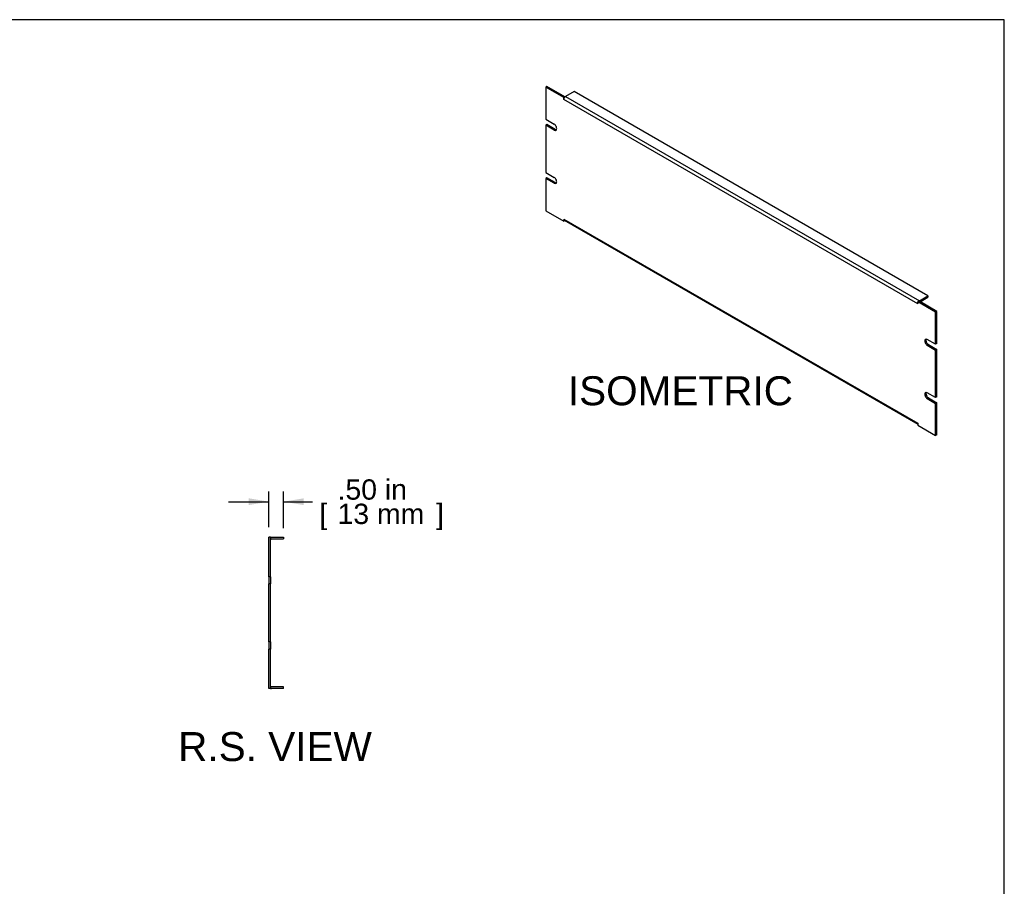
# Model space of a CAD drawing. Header units: inches. Extents: x 0 to 80, y 0 to 59.8.
# Tile 11 of 11: x 46.1 to 80, y 29.9 to 59.8. Entities that reach past the tile are written whole.
import ezdxf
from ezdxf.enums import TextEntityAlignment as Align

# ---------------------------------------------------------------- set-up
doc = ezdxf.new("R2010")
doc.units = ezdxf.units.IN
doc.header["$MEASUREMENT"] = 0
doc.layers.add('COM41792', color=7, linetype='Continuous')
doc.layers.add('Default', color=7, linetype='Continuous')
doc.styles.add('SEACAD_Arial', font='arial.ttf')
doc.dimstyles.new('WEB', dxfattribs={"dimtxt": 0.7, "dimasz": 0.7, "dimexe": 0.35, "dimexo": 0.35, "dimgap": 0.35, "dimtad": 0, "dimtih": 1, "dimtoh": 1, "dimzin": 4, "dimdsep": 46, "dimtxsty": 'SEACAD_Arial', "dimblk1": '_SE_FILLED', "dimblk2": '_SE_FILLED', "dimsah": 1, "dimcen": 0.35, "dimadec": 0, "dimazin": 0, "dimtfac": 1, "dimtofl": 0, "dimtmove": 0, "dimatfit": 3, "dimfxl": 1, "dimtolj": 1, "dimtzin": 4, "dimarcsym": 0})

# ---------------------------------------------------------------- blocks, each defined once
blk = doc.blocks.new('SE4')
at = {"layer": 'COM41792', "color": 7, "linetype": 'Continuous'}
for p, q in [((54.715, 41.929), (54.658, 41.929)), ((54.658, 40.57), (54.658, 41.929)), ((54.715, 40.57), (54.715, 41.929)), ((54.744, 41.929), (55.158, 41.929)), ((54.744, 41.872), (55.158, 41.872)), ((55.158, 41.929), (55.158, 41.872)), ((54.715, 40.57), (54.658, 40.57)), ((54.658, 40.57), (54.658, 40.32)), ((54.715, 40.57), (54.715, 40.32)), ((54.658, 38.32), (54.658, 40.32)), ((54.715, 40.32), (54.658, 40.32)), ((54.715, 38.32), (54.715, 40.32)), ((54.715, 38.32), (54.658, 38.32)), ((54.658, 38.32), (54.658, 38.07)), ((54.658, 36.711), (54.658, 38.07)), ((54.715, 38.07), (54.658, 38.07)), ((54.715, 38.32), (54.715, 38.07)), ((54.715, 36.711), (54.715, 38.07)), ((54.715, 36.711), (54.658, 36.711)), ((55.158, 36.768), (54.744, 36.768)), ((55.158, 36.711), (54.744, 36.711)), ((55.158, 36.711), (55.158, 36.768))]:
    blk.add_line(p, q, dxfattribs=at)
for centre, radius, start, end in [((54.744, 41.843), 0.086, 90, 109.7069), ((54.744, 41.843), 0.029, 90, 180), ((54.744, 36.797), 0.029, 180, 270), ((54.744, 36.797), 0.086, 250.2931, 270)]:
    blk.add_arc(centre, radius, start, end, dxfattribs=at)
blk = doc.blocks.new('SE5')
at = {"layer": 'COM41792', "color": 7, "linetype": 'Continuous'}
for p, q in [((64.238, 57.479), (64.198, 57.456)), ((64.198, 57.456), (64.198, 56.346)), ((64.817, 57.099), (64.198, 57.456)), ((64.857, 57.122), (64.238, 57.479)), ((64.857, 57.122), (64.817, 57.099)), ((64.817, 57.028), (64.817, 57.099)), ((64.817, 57.028), (64.817, 57.028)), ((64.817, 57.028), (64.817, 57.028)), ((77.014, 49.986), (64.817, 57.028)), ((64.857, 57.118), (64.857, 57.122)), ((65.17, 57.303), (64.878, 57.134)), ((64.878, 57.134), (77.075, 50.091)), ((77.368, 50.26), (65.17, 57.303)), ((64.198, 56.346), (64.485, 56.18)), ((64.238, 56.165), (64.198, 56.142)), ((64.198, 56.142), (64.198, 54.509)), ((64.485, 55.976), (64.198, 56.142)), ((64.526, 56), (64.238, 56.165)), ((64.526, 56), (64.485, 55.976)), ((64.198, 54.509), (64.485, 54.343)), ((64.238, 54.328), (64.198, 54.305)), ((64.198, 54.305), (64.198, 53.195)), ((64.485, 54.139), (64.198, 54.305)), ((64.526, 54.163), (64.238, 54.328)), ((64.526, 54.163), (64.485, 54.139)), ((64.198, 53.195), (64.817, 52.838)), ((64.817, 52.908), (64.817, 52.838)), ((64.817, 52.908), (64.817, 52.908)), ((64.817, 52.908), (77.014, 45.866)), ((64.852, 52.859), (64.817, 52.838)), ((64.835, 52.869), (77.015, 45.837)), ((77.075, 50.091), (77.368, 50.26)), ((77.368, 50.26), (77.368, 50.214)), ((77.014, 49.986), (77.015, 49.986)), ((77.015, 49.986), (77.014, 49.986)), ((77.055, 50.08), (77.015, 50.056)), ((77.633, 49.699), (77.015, 50.056)), ((77.015, 49.986), (77.015, 50.056)), ((77.673, 49.722), (77.055, 50.08)), ((77.095, 50.056), (77.368, 50.214)), ((77.673, 49.722), (77.633, 49.699)), ((77.633, 48.59), (77.633, 49.699)), ((77.673, 48.613), (77.673, 49.722)), ((77.633, 48.59), (77.346, 48.755)), ((77.386, 48.574), (77.346, 48.551)), ((77.346, 48.551), (77.633, 48.385)), ((77.386, 48.574), (77.673, 48.409)), ((77.673, 48.613), (77.633, 48.59)), ((77.673, 48.409), (77.633, 48.385)), ((77.633, 46.752), (77.633, 48.385)), ((77.673, 46.776), (77.673, 48.409)), ((77.633, 46.752), (77.346, 46.918)), ((77.386, 46.737), (77.346, 46.714)), ((77.346, 46.714), (77.633, 46.548)), ((77.386, 46.737), (77.673, 46.572)), ((77.673, 46.776), (77.633, 46.752)), ((77.673, 46.572), (77.633, 46.548)), ((77.633, 45.439), (77.633, 46.548)), ((77.673, 45.462), (77.673, 46.572)), ((77.015, 45.866), (77.014, 45.866)), ((77.015, 45.866), (77.015, 45.796)), ((77.015, 45.796), (77.633, 45.439)), ((77.673, 45.462), (77.633, 45.439))]:
    blk.add_line(p, q, dxfattribs=at)
for centre, major_axis, start_param, end_param in [((64.878, 57.064), (-0.043, -0.0745), 3.926991, 5.497787), ((64.485, 56.078), (-0.063, 0.108), 2.356194, 5.497787), ((64.526, 56.102), (-0.063, 0.108), 2.356194, 2.813286), ((64.485, 54.241), (-0.063, 0.108), 2.356194, 5.497787), ((64.526, 54.265), (-0.063, 0.108), 2.356194, 2.813286), ((64.878, 52.943), (0.043, 0.0745), 2.356194, 3.141593), ((77.075, 50.021), (0.043, 0.0745), -3.969786, -3.926991), ((77.075, 50.021), (0.043, 0.0745), 0.785398, 1.083019), ((77.346, 48.653), (0.062, -0.108), 2.356194, 5.497787), ((77.386, 48.676), (0.062, -0.108), 3.469899, 5.497787), ((77.346, 46.816), (0.062, -0.108), 2.356194, 5.497787), ((77.386, 46.839), (0.062, -0.108), 3.469899, 5.497787), ((77.075, 45.901), (0.043, 0.0745), -3.926991, -3.884195)]:
    blk.add_ellipse(centre, major_axis=major_axis, ratio=0.57735, start_param=start_param, end_param=end_param, dxfattribs=at)
blk = doc.blocks.new('DMBLK81')
at = {"layer": 'Default', "linetype": 'Continuous', "transparency": 16777216}
for points in [[(53.958, 43.275), (53.958, 43.041), (54.658, 43.158)], [(55.858, 43.275), (55.158, 43.158), (55.858, 43.041)]]:
    blk.add_hatch(color=7, dxfattribs=at).paths.add_polyline_path(points)
at = {"layer": 'Default', "color": 7, "linetype": 'Continuous', "transparency": 16777216}
for p, q in [((54.658, 42.279), (54.658, 43.508)), ((55.158, 42.25), (55.158, 43.508)), ((53.258, 43.158), (54.658, 43.158)), ((55.158, 43.158), (56.152, 43.158))]:
    blk.add_line(p, q, dxfattribs=at)
at = {"layer": 'Default', "color": 7, "linetype": 'Continuous', "transparency": 16777216, "style": 'SEACAD_Arial'}
for s, p in [('.50 in', (57.021, 43.928)), ('[', (56.397, 43.088)), ('13 mm', (57.021, 43.088)), (']', (60.415, 43.088))]:
    blk.add_text(s, height=0.7, dxfattribs=at).set_placement(p, align=Align.TOP_LEFT)
blk = doc.blocks.new('_SE_FILLED')
at = {"color": 0}
blk.add_line((0, 0), (-1, 0), dxfattribs=at)
blk.add_solid([(0, 0), (-1, -0.1665), (-1, 0.1665), (0, 0)], dxfattribs=at)

msp = doc.modelspace()

# ---------------------------------------------------------------- linework, layer by layer
at = {"layer": 'Default', "color": 7, "linetype": 'Continuous'}
for p, q in [((80, 59.783), (0, 59.783)), ((80, 0), (80, 59.783))]:
    msp.add_line(p, q, dxfattribs=at)

# ---------------------------------------------------------------- block references
at = {"layer": 'Default'}
for name in ['SE5', 'SE4']:
    msp.add_blockref(name, (0, 0), dxfattribs=at)

# ---------------------------------------------------------------- texts
at = {"layer": 'Default', "color": 7, "linetype": 'Continuous', "style": 'SEACAD_Arial'}
for s, p in [('ISOMETRIC', (64.957, 47.484)), ('R.S. VIEW', (51.527, 35.211))]:
    msp.add_text(s, height=1, dxfattribs=at).set_placement(p, align=Align.TOP_LEFT)

# ---------------------------------------------------------------- dimensions: what is measured, and where the dimension line sits
at = {"layer": 'Default', "color": 7, "linetype": 'Continuous'}
dim = msp.add_linear_dim(base=(55.158, 43.158), p1=(54.658, 41.929), p2=(55.158, 41.9), text='\\A1;<>', dimstyle='WEB', override={"dimpost": '\\X'}, dxfattribs=at)
dim.commit()
dim.dimension.update_dxf_attribs({"geometry": 'DMBLK81', "text_midpoint": (56.152, 43.158), "dimtype": 160})

doc.saveas('drawing.dxf')
